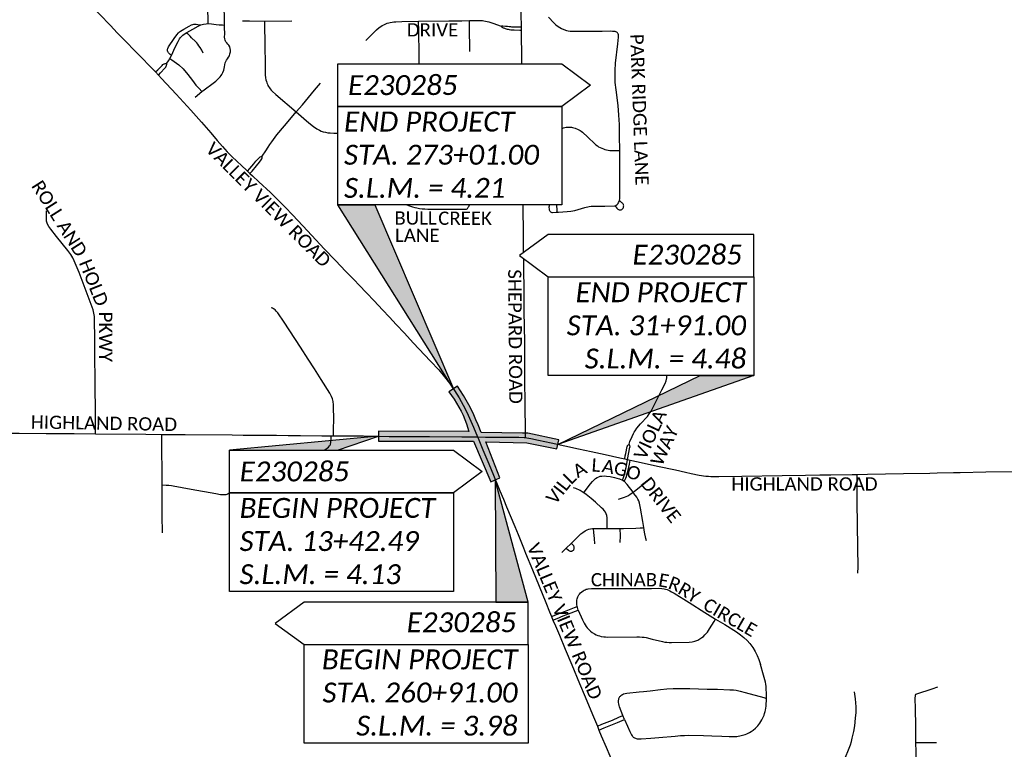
# Model space of a CAD drawing. Header units: feet. Extents: x -18 to 2245837, y -21 to 596159.
# Tile 22 of 34: x 2245801 to 2245816, y 596113 to 596124. Entities that reach past the tile are written whole.
import ezdxf

# ---------------------------------------------------------------- set-up
doc = ezdxf.new("R2010")
doc.units = ezdxf.units.FT
doc.header["$MEASUREMENT"] = 0
doc.set_wipeout_variables(frame=1)
for name, color, linetype in [('Centerlines', 7, 'Continuous'), ('SH_Data', 7, 'Continuous'), ('SH_Text', 7, 'Continuous'), ('TX_P_20', 7, 'Continuous')]:
    doc.layers.add(name, color=color, linetype=linetype)
doc.styles.add('P_Slanted_Normal', font='calibrii.ttf', dxfattribs={"height": 0.14})
doc.styles.add('P_Straight_Normal', font='calibri.ttf', dxfattribs={"height": 0.14})

msp = doc.modelspace()

# ---------------------------------------------------------------- hatches: boundary and pattern name
at = {"layer": 'SH_Data'}
h = msp.add_hatch(color=256, dxfattribs=at)
h.dxf.hatch_style = 1
h.paths.add_polyline_path([(2245806.261, 596121.69), (2245806.816, 596121.69), (2245808.002, 596118.921)])
h = msp.add_hatch(color=256, dxfattribs=at)
h.dxf.hatch_style = 1
edge = h.paths.add_edge_path()
edge.add_line((2245808.065, 596118.962), (2245807.932, 596118.876))
edge.add_arc((2245806.579, 596117.804), 1.726, 20.1034, 38.3723, ccw=False)
edge.add_line((2245808.2, 596118.397), (2245808.235, 596118.279))
edge.add_line((2245808.235, 596118.279), (2245806.873, 596118.285))
edge.add_line((2245806.873, 596118.285), (2245806.874, 596118.133))
edge.add_line((2245806.874, 596118.133), (2245808.303, 596118.132))
edge.add_line((2245808.303, 596118.132), (2245808.565, 596117.524))
edge.add_line((2245808.565, 596117.524), (2245808.7, 596117.584))
edge.add_line((2245808.7, 596117.584), (2245808.49, 596118.122))
edge.add_line((2245808.49, 596118.122), (2245809.107, 596118.108))
edge.add_line((2245809.107, 596118.108), (2245809.561, 596118.017))
edge.add_line((2245809.561, 596118.017), (2245809.588, 596118.153))
edge.add_line((2245809.588, 596118.153), (2245809.121, 596118.254))
edge.add_line((2245809.121, 596118.254), (2245809.042, 596118.255))
edge.add_line((2245809.042, 596118.255), (2245808.419, 596118.267))
edge.add_line((2245808.419, 596118.267), (2245808.372, 596118.381))
edge.add_arc((2245805.573, 596117.27), 3.012, 21.6463, 34.1677)
h = msp.add_hatch(color=256, dxfattribs=at)
h.dxf.hatch_style = 1
h.paths.add_polyline_path([(2245804.629, 596117.997), (2245806.255, 596117.997), (2245806.874, 596118.209)])
h = msp.add_hatch(color=256, dxfattribs=at)
h.dxf.hatch_style = 1
h.paths.add_polyline_path([(2245808.639, 596115.713), (2245809.126, 596115.713), (2245808.632, 596117.554)])

# ---------------------------------------------------------------- linework, layer by layer
at = {"layer": 'Centerlines'}
for p, q in [((2245805.158, 596124.459), (2245805.567, 596124.461)), ((2245809.027, 596124.324), (2245809.027, 596124.374)), ((2245803.515, 596123.692), (2245803.559, 596123.646)), ((2245804.111, 596123.312), (2245804.216, 596123.396)), ((2245804.901, 596122.198), (2245804.938, 596122.164)), ((2245806.162, 596118.215), (2245806.194, 596118.215)), ((2245810.581, 596117.866), (2245810.625, 596117.857)), ((2245810.625, 596117.857), (2245810.665, 596117.848)), ((2245814.005, 596117.634), (2245814.083, 596117.635)), ((2245810.316, 596116.821), (2245810.513, 596116.82)), ((2245809.7, 596116.523), (2245809.774, 596116.595)), ((2245809.635, 596116.459), (2245809.7, 596116.523)), ((2245809.479, 596115.494), (2245809.501, 596115.441)), ((2245810.579, 596113.942), (2245810.555, 596114.003)), ((2245810.17, 596113.843), (2245810.193, 596113.786)), ((2245814.967, 596113.597), (2245815.278, 596113.599))]:
    msp.add_line(p, q, dxfattribs=at)
for points in [[(2245801.697, 596125.58), (2245801.738, 596125.538), (2245801.77, 596125.504), (2245802.008, 596125.261), (2245802.191, 596125.065), (2245802.338, 596124.913), (2245802.575, 596124.662), (2245802.672, 596124.562), (2245802.836, 596124.392), (2245802.94, 596124.284), (2245803.083, 596124.136), (2245803.192, 596124.026), (2245803.3, 596123.915), (2245803.436, 596123.775), (2245803.515, 596123.692)], [(2245804.309, 596124.422), (2245804.31, 596124.464), (2245804.31, 596124.506), (2245804.306, 596124.604), (2245804.297, 596124.74), (2245804.295, 596124.775), (2245804.294, 596124.872), (2245804.293, 596124.997)], [(2245804.556, 596124.399), (2245804.553, 596124.539), (2245804.551, 596124.631), (2245804.553, 596124.66), (2245804.557, 596124.67), (2245804.561, 596124.68), (2245804.568, 596124.689), (2245804.574, 596124.696), (2245804.58, 596124.702), (2245804.592, 596124.711), (2245804.717, 596124.786)], [(2245809.027, 596124.374), (2245809.024, 596124.564), (2245809.021, 596124.643)], [(2245803.757, 596123.942), (2245803.739, 596123.957), (2245803.712, 596123.981), (2245803.705, 596123.99), (2245803.7, 596124), (2245803.698, 596124.008), (2245803.697, 596124.018), (2245803.698, 596124.038), (2245803.701, 596124.048), (2245803.713, 596124.071), (2245803.795, 596124.196), (2245803.836, 596124.251), (2245803.862, 596124.281), (2245803.879, 596124.297), (2245803.894, 596124.308), (2245803.941, 596124.338), (2245804.022, 596124.384), (2245804.06, 596124.401), (2245804.076, 596124.408), (2245804.093, 596124.41), (2245804.11, 596124.411), (2245804.129, 596124.41), (2245804.152, 596124.406), (2245804.196, 596124.4)], [(2245803.99, 596124.288), (2245804.076, 596124.339), (2245804.158, 596124.384), (2245804.18, 596124.393), (2245804.196, 596124.4)], [(2245804.196, 596124.4), (2245804.241, 596124.41), (2245804.281, 596124.419), (2245804.309, 596124.422)], [(2245804.216, 596123.396), (2245804.25, 596123.422), (2245804.386, 596123.524), (2245804.424, 596123.556), (2245804.459, 596123.588), (2245804.488, 596123.619), (2245804.503, 596123.639), (2245804.514, 596123.656), (2245804.528, 596123.682), (2245804.543, 596123.721), (2245804.555, 596123.768), (2245804.56, 596123.802), (2245804.566, 596123.828), (2245804.573, 596123.848), (2245804.585, 596123.87), (2245804.598, 596123.888), (2245804.616, 596123.913), (2245804.628, 596123.935), (2245804.637, 596123.964), (2245804.643, 596123.997), (2245804.644, 596124.02), (2245804.64, 596124.047), (2245804.633, 596124.07), (2245804.621, 596124.094), (2245804.605, 596124.112), (2245804.589, 596124.131), (2245804.577, 596124.147), (2245804.57, 596124.158), (2245804.564, 596124.172), (2245804.559, 596124.193), (2245804.557, 596124.214), (2245804.559, 596124.267), (2245804.557, 596124.364), (2245804.556, 596124.399)], [(2245804.309, 596124.422), (2245804.358, 596124.417), (2245804.428, 596124.408), (2245804.474, 596124.404), (2245804.523, 596124.401), (2245804.556, 596124.399)], [(2245804.827, 596124.46), (2245804.931, 596124.46), (2245805.158, 596124.459)], [(2245805.158, 596124.459), (2245805.161, 596124.063), (2245805.165, 596123.841), (2245805.168, 596123.65), (2245805.173, 596123.605), (2245805.178, 596123.576), (2245805.185, 596123.551), (2245805.192, 596123.528), (2245805.201, 596123.508), (2245805.209, 596123.489), (2245805.219, 596123.473), (2245805.23, 596123.455), (2245805.242, 596123.437), (2245805.257, 596123.418), (2245805.274, 596123.401), (2245805.327, 596123.353), (2245805.635, 596123.09)], [(2245806.682, 596124.164), (2245806.739, 596124.223), (2245806.789, 596124.273), (2245806.843, 596124.327), (2245806.886, 596124.363), (2245806.907, 596124.377), (2245806.93, 596124.391), (2245806.955, 596124.404), (2245806.982, 596124.416), (2245807.005, 596124.425), (2245807.027, 596124.432), (2245807.05, 596124.438), (2245807.077, 596124.443), (2245807.103, 596124.447), (2245807.135, 596124.448), (2245807.223, 596124.452), (2245807.478, 596124.455)], [(2245807.478, 596124.455), (2245807.933, 596124.46), (2245808.128, 596124.463), (2245808.242, 596124.465)], [(2245807.501, 596122.759), (2245807.501, 596122.795), (2245807.498, 596122.944), (2245807.496, 596123.114), (2245807.494, 596123.243), (2245807.492, 596123.367), (2245807.489, 596123.656), (2245807.486, 596123.8), (2245807.484, 596123.929), (2245807.479, 596124.331), (2245807.478, 596124.43), (2245807.478, 596124.455)], [(2245808.242, 596124.465), (2245808.365, 596124.467), (2245808.438, 596124.465), (2245808.459, 596124.463), (2245808.484, 596124.459), (2245808.51, 596124.454), (2245808.535, 596124.447), (2245808.594, 596124.426), (2245808.721, 596124.383)], [(2245808.25, 596124.001), (2245808.248, 596124.085), (2245808.245, 596124.29), (2245808.243, 596124.443), (2245808.242, 596124.465)], [(2245809.435, 596124.517), (2245809.512, 596124.434), (2245809.545, 596124.403), (2245809.581, 596124.376), (2245809.629, 596124.347), (2245809.666, 596124.331), (2245809.702, 596124.319), (2245809.731, 596124.312), (2245809.759, 596124.309), (2245809.814, 596124.305), (2245810.24, 596124.308), (2245810.374, 596124.31), (2245810.397, 596124.309), (2245810.416, 596124.309), (2245810.433, 596124.306), (2245810.444, 596124.303), (2245810.455, 596124.297)], [(2245803.757, 596123.942), (2245803.813, 596124.065), (2245803.857, 596124.152), (2245803.877, 596124.19), (2245803.888, 596124.206), (2245803.9, 596124.219), (2245803.915, 596124.235), (2245803.927, 596124.245), (2245803.961, 596124.27), (2245803.99, 596124.288)], [(2245804.236, 596123.973), (2245804.212, 596124.019), (2245804.186, 596124.063), (2245804.169, 596124.088), (2245804.152, 596124.109), (2245804.136, 596124.129), (2245804.117, 596124.15), (2245804.06, 596124.205), (2245804.036, 596124.23), (2245804.003, 596124.269), (2245803.99, 596124.288)], [(2245808.721, 596124.383), (2245808.733, 596124.385), (2245808.746, 596124.386), (2245808.785, 596124.384), (2245808.816, 596124.38), (2245808.843, 596124.377), (2245808.861, 596124.375), (2245808.876, 596124.374), (2245808.891, 596124.373), (2245809.027, 596124.374)], [(2245808.721, 596124.383), (2245808.727, 596124.374), (2245808.732, 596124.37), (2245808.742, 596124.364), (2245808.751, 596124.359), (2245808.759, 596124.355), (2245808.782, 596124.346), (2245808.809, 596124.338), (2245808.824, 596124.335), (2245808.841, 596124.332), (2245808.864, 596124.328), (2245808.89, 596124.326), (2245808.918, 596124.325), (2245809.003, 596124.324), (2245809.027, 596124.324)], [(2245809.051, 596122.719), (2245809.047, 596123.001), (2245809.041, 596123.313), (2245809.037, 596123.514), (2245809.035, 596123.632), (2245809.032, 596123.869), (2245809.03, 596124.024), (2245809.029, 596124.163), (2245809.028, 596124.271), (2245809.027, 596124.324)], [(2245810.506, 596122.509), (2245810.505, 596122.73), (2245810.501, 596122.9), (2245810.494, 596123.044), (2245810.48, 596123.188), (2245810.45, 596123.423), (2245810.439, 596123.536), (2245810.435, 596123.617), (2245810.436, 596123.715), (2245810.444, 596123.827), (2245810.477, 596124.114), (2245810.486, 596124.216), (2245810.485, 596124.252), (2245810.481, 596124.266), (2245810.477, 596124.274), (2245810.473, 596124.28), (2245810.466, 596124.288), (2245810.455, 596124.297)], [(2245803.515, 596123.692), (2245803.551, 596123.727), (2245803.615, 596123.79), (2245803.628, 596123.804), (2245803.638, 596123.811), (2245803.645, 596123.815), (2245803.652, 596123.817), (2245803.659, 596123.819), (2245803.671, 596123.821), (2245803.686, 596123.823)], [(2245803.559, 596123.646), (2245803.591, 596123.681), (2245803.658, 596123.752), (2245803.669, 596123.766), (2245803.677, 596123.781), (2245803.68, 596123.789), (2245803.682, 596123.796), (2245803.685, 596123.805), (2245803.686, 596123.823)], [(2245803.686, 596123.823), (2245803.712, 596123.859), (2245803.734, 596123.896)], [(2245803.734, 596123.896), (2245803.752, 596123.929), (2245803.757, 596123.942)], [(2245803.734, 596123.896), (2245803.764, 596123.874), (2245803.869, 596123.798), (2245803.93, 596123.74), (2245804.003, 596123.654), (2245804.071, 596123.566), (2245804.124, 596123.494), (2245804.171, 596123.444), (2245804.216, 596123.396)], [(2245803.559, 596123.646), (2245803.606, 596123.596), (2245803.828, 596123.359), (2245804.047, 596123.119), (2245804.209, 596122.939), (2245804.349, 596122.774), (2245804.446, 596122.661), (2245804.524, 596122.571), (2245804.597, 596122.491), (2245804.655, 596122.432), (2245804.755, 596122.335), (2245804.799, 596122.293), (2245804.901, 596122.198)], [(2245805.635, 596123.09), (2245805.727, 596123.198), (2245805.909, 596123.417), (2245806, 596123.526)], [(2245806.785, 596122.764), (2245806.783, 596122.971), (2245806.782, 596123.123), (2245806.78, 596123.176), (2245806.778, 596123.209), (2245806.775, 596123.234), (2245806.77, 596123.254), (2245806.766, 596123.264), (2245806.762, 596123.272), (2245806.758, 596123.279), (2245806.753, 596123.286), (2245806.747, 596123.293), (2245806.741, 596123.298), (2245806.73, 596123.307), (2245806.717, 596123.317)], [(2245805.122, 596122.426), (2245805.175, 596122.503), (2245805.213, 596122.561), (2245805.237, 596122.599), (2245805.268, 596122.641), (2245805.345, 596122.745), (2245805.457, 596122.88), (2245805.616, 596123.067), (2245805.635, 596123.09)], [(2245805.635, 596123.09), (2245805.825, 596122.929), (2245805.893, 596122.874), (2245805.947, 596122.836), (2245805.966, 596122.825), (2245805.986, 596122.814), (2245806.012, 596122.803), (2245806.04, 596122.792), (2245806.076, 596122.784), (2245806.112, 596122.777), (2245806.144, 596122.774), (2245806.2, 596122.772), (2245806.323, 596122.771), (2245806.73, 596122.765), (2245806.785, 596122.764)], [(2245806.785, 596122.764), (2245806.993, 596122.763), (2245807.245, 596122.761), (2245807.455, 596122.76), (2245807.501, 596122.759)], [(2245807.263, 596121.708), (2245807.281, 596121.736), (2245807.341, 596121.83), (2245807.434, 596121.97), (2245807.456, 596122.012), (2245807.476, 596122.056), (2245807.486, 596122.085), (2245807.494, 596122.12), (2245807.503, 596122.167), (2245807.507, 596122.221), (2245807.505, 596122.609), (2245807.501, 596122.759)], [(2245809.051, 596122.719), (2245809.267, 596122.721), (2245809.294, 596122.722), (2245809.319, 596122.725), (2245809.344, 596122.729), (2245809.375, 596122.736), (2245809.43, 596122.751), (2245809.493, 596122.776), (2245809.59, 596122.824), (2245809.637, 596122.843), (2245809.66, 596122.851), (2245809.68, 596122.855), (2245809.701, 596122.859), (2245809.72, 596122.861), (2245809.738, 596122.863), (2245809.76, 596122.862), (2245809.778, 596122.86), (2245809.795, 596122.857), (2245809.815, 596122.853), (2245809.833, 596122.847), (2245809.879, 596122.828), (2245809.908, 596122.813), (2245809.927, 596122.8), (2245809.944, 596122.787), (2245810.024, 596122.71), (2245810.129, 596122.611), (2245810.148, 596122.595), (2245810.169, 596122.579), (2245810.188, 596122.567), (2245810.212, 596122.555), (2245810.235, 596122.545), (2245810.261, 596122.535), (2245810.283, 596122.527), (2245810.309, 596122.519), (2245810.331, 596122.515), (2245810.356, 596122.512), (2245810.395, 596122.509), (2245810.428, 596122.509), (2245810.506, 596122.509)], [(2245809.086, 596118.189), (2245809.08, 596118.776), (2245809.079, 596118.978), (2245809.076, 596119.212), (2245809.075, 596119.624), (2245809.069, 596120.093), (2245809.069, 596120.227), (2245809.065, 596120.392), (2245809.061, 596120.747), (2245809.058, 596121.051), (2245809.051, 596121.866), (2245809.047, 596122.18), (2245809.05, 596122.583), (2245809.051, 596122.719)], [(2245810.503, 596121.756), (2245810.507, 596121.787), (2245810.509, 596121.849), (2245810.51, 596122.03), (2245810.506, 596122.422), (2245810.506, 596122.509)], [(2245804.901, 596122.198), (2245804.937, 596122.238), (2245804.995, 596122.307), (2245805.029, 596122.348), (2245805.06, 596122.384), (2245805.076, 596122.401), (2245805.085, 596122.41), (2245805.094, 596122.416), (2245805.106, 596122.42), (2245805.122, 596122.426)], [(2245804.938, 596122.164), (2245804.969, 596122.2), (2245805.036, 596122.281), (2245805.081, 596122.337), (2245805.107, 596122.368), (2245805.116, 596122.383), (2245805.119, 596122.389), (2245805.121, 596122.396), (2245805.123, 596122.408), (2245805.122, 596122.426)], [(2245804.938, 596122.164), (2245804.977, 596122.128), (2245805.072, 596122.04), (2245805.245, 596121.878), (2245805.472, 596121.654), (2245805.578, 596121.543), (2245805.734, 596121.378), (2245805.871, 596121.231), (2245806.058, 596121.032), (2245806.228, 596120.852), (2245806.384, 596120.687), (2245806.506, 596120.562), (2245806.582, 596120.484), (2245806.692, 596120.368), (2245806.808, 596120.245), (2245806.936, 596120.11), (2245807.038, 596120.002), (2245807.14, 596119.892), (2245807.263, 596119.76), (2245807.396, 596119.617), (2245807.657, 596119.339), (2245807.78, 596119.207), (2245807.866, 596119.105), (2245807.941, 596119.008), (2245808.017, 596118.898), (2245808.086, 596118.789), (2245808.15, 596118.678), (2245808.202, 596118.572), (2245808.302, 596118.346), (2245808.365, 596118.199)], [(2245806.808, 596122.103), (2245806.87, 596122.034), (2245806.952, 596121.941), (2245807.014, 596121.878), (2245807.073, 596121.827), (2245807.131, 596121.783), (2245807.201, 596121.739), (2245807.252, 596121.712), (2245807.263, 596121.708)], [(2245808.208, 596121.634), (2245808.214, 596121.639), (2245808.22, 596121.646), (2245808.226, 596121.656), (2245808.232, 596121.667), (2245808.237, 596121.679), (2245808.242, 596121.694), (2245808.254, 596121.73), (2245808.262, 596121.76), (2245808.267, 596121.783), (2245808.275, 596121.825), (2245808.281, 596121.871), (2245808.288, 596121.981), (2245808.289, 596122.03), (2245808.286, 596122.073), (2245808.282, 596122.092), (2245808.277, 596122.108), (2245808.268, 596122.125), (2245808.258, 596122.142)], [(2245809.564, 596121.583), (2245809.562, 596121.623), (2245809.558, 596121.679), (2245809.556, 596121.695), (2245809.553, 596121.703), (2245809.548, 596121.713), (2245809.543, 596121.72), (2245809.537, 596121.726), (2245809.53, 596121.731), (2245809.523, 596121.734), (2245809.517, 596121.736), (2245809.509, 596121.737), (2245809.486, 596121.736), (2245809.477, 596121.733), (2245809.469, 596121.729), (2245809.463, 596121.723), (2245809.457, 596121.716), (2245809.452, 596121.709), (2245809.448, 596121.7), (2245809.446, 596121.693), (2245809.442, 596121.672), (2245809.44, 596121.655), (2245809.442, 596121.626), (2245809.445, 596121.616), (2245809.448, 596121.608), (2245809.452, 596121.6), (2245809.459, 596121.593), (2245809.465, 596121.588), (2245809.473, 596121.583), (2245809.482, 596121.579), (2245809.493, 596121.577), (2245809.55, 596121.58), (2245809.582, 596121.583), (2245809.651, 596121.586), (2245809.715, 596121.59), (2245809.772, 596121.596), (2245809.828, 596121.607), (2245809.982, 596121.65), (2245810.047, 596121.665), (2245810.075, 596121.67), (2245810.102, 596121.672), (2245810.164, 596121.674), (2245810.282, 596121.674), (2245810.431, 596121.676)], [(2245810.467, 596121.697), (2245810.481, 596121.712), (2245810.49, 596121.727), (2245810.498, 596121.74), (2245810.5, 596121.745), (2245810.503, 596121.756)], [(2245810.545, 596121.629), (2245810.553, 596121.637), (2245810.558, 596121.644), (2245810.561, 596121.65), (2245810.563, 596121.655), (2245810.564, 596121.661), (2245810.565, 596121.666), (2245810.566, 596121.675), (2245810.565, 596121.687), (2245810.562, 596121.695), (2245810.559, 596121.7), (2245810.556, 596121.704), (2245810.552, 596121.71), (2245810.546, 596121.717), (2245810.538, 596121.724), (2245810.529, 596121.732), (2245810.52, 596121.741), (2245810.503, 596121.756)], [(2245802.612, 596118.246), (2245802.611, 596118.571), (2245802.607, 596118.976), (2245802.603, 596119.487), (2245802.601, 596119.693), (2245802.597, 596119.941), (2245802.596, 596120.01), (2245802.594, 596120.037), (2245802.589, 596120.062), (2245802.584, 596120.088), (2245802.577, 596120.112), (2245802.548, 596120.194), (2245802.364, 596120.675), (2245802.293, 596120.851), (2245802.273, 596120.892), (2245802.241, 596120.944), (2245802.195, 596121.006), (2245802.023, 596121.218), (2245801.942, 596121.325), (2245801.911, 596121.366), (2245801.89, 596121.403), (2245801.883, 596121.418), (2245801.878, 596121.433), (2245801.875, 596121.444), (2245801.874, 596121.454), (2245801.873, 596121.486), (2245801.877, 596121.601)], [(2245807.263, 596121.708), (2245807.324, 596121.682), (2245807.384, 596121.662), (2245807.42, 596121.653), (2245807.453, 596121.645), (2245807.489, 596121.639), (2245807.532, 596121.633), (2245807.569, 596121.63), (2245807.615, 596121.628), (2245807.852, 596121.627), (2245808.002, 596121.626), (2245808.108, 596121.625), (2245808.167, 596121.625), (2245808.184, 596121.625), (2245808.192, 596121.626), (2245808.201, 596121.629), (2245808.208, 596121.634)], [(2245810.431, 596121.676), (2245810.446, 596121.681), (2245810.454, 596121.686), (2245810.467, 596121.697)], [(2245810.431, 596121.676), (2245810.445, 596121.661), (2245810.462, 596121.642), (2245810.471, 596121.632), (2245810.479, 596121.625), (2245810.486, 596121.62), (2245810.497, 596121.616), (2245810.504, 596121.615), (2245810.522, 596121.616), (2245810.53, 596121.619), (2245810.536, 596121.622), (2245810.545, 596121.629)], [(2245806.194, 596118.215), (2245806.196, 596118.281), (2245806.199, 596118.499), (2245806.198, 596118.615), (2245806.196, 596118.682), (2245806.19, 596118.734), (2245806.187, 596118.753), (2245806.182, 596118.773), (2245806.167, 596118.807), (2245806.139, 596118.858), (2245806.011, 596119.064), (2245805.908, 596119.224), (2245805.816, 596119.367), (2245805.698, 596119.549), (2245805.453, 596119.927), (2245805.356, 596120.064), (2245805.335, 596120.093), (2245805.316, 596120.114), (2245805.305, 596120.122), (2245805.293, 596120.129), (2245805.278, 596120.135), (2245805.257, 596120.141)], [(2245800.529, 596118.262), (2245800.713, 596118.259), (2245801.295, 596118.257), (2245801.465, 596118.256), (2245801.872, 596118.252), (2245802.29, 596118.249), (2245802.612, 596118.246)], [(2245802.612, 596118.246), (2245803.368, 596118.24), (2245803.612, 596118.237)], [(2245803.615, 596117.477), (2245803.612, 596118.208), (2245803.612, 596118.237)], [(2245803.612, 596118.237), (2245803.737, 596118.235), (2245803.962, 596118.234), (2245804.669, 596118.228), (2245804.836, 596118.227), (2245805.006, 596118.226), (2245805.171, 596118.225), (2245805.336, 596118.223), (2245805.511, 596118.221), (2245805.697, 596118.218), (2245806.022, 596118.217), (2245806.162, 596118.215)], [(2245805.795, 596117.954), (2245805.828, 596117.964), (2245805.868, 596117.971), (2245805.955, 596117.976), (2245805.999, 596117.98), (2245806.026, 596117.987), (2245806.057, 596118), (2245806.088, 596118.017), (2245806.103, 596118.028), (2245806.12, 596118.043), (2245806.137, 596118.063), (2245806.144, 596118.073), (2245806.149, 596118.083), (2245806.153, 596118.097), (2245806.154, 596118.108), (2245806.157, 596118.135), (2245806.16, 596118.172), (2245806.162, 596118.215)], [(2245806.194, 596118.215), (2245806.646, 596118.213), (2245806.862, 596118.209), (2245807.032, 596118.207), (2245807.383, 596118.204), (2245807.641, 596118.206), (2245808.13, 596118.202), (2245808.365, 596118.199)], [(2245808.365, 596118.199), (2245808.373, 596118.18), (2245808.446, 596118.004), (2245808.533, 596117.792), (2245808.604, 596117.621), (2245808.67, 596117.464), (2245808.701, 596117.387), (2245808.754, 596117.259), (2245808.801, 596117.144), (2245808.925, 596116.851), (2245808.977, 596116.728), (2245809.017, 596116.627), (2245809.058, 596116.527), (2245809.088, 596116.45), (2245809.191, 596116.198), (2245809.393, 596115.707), (2245809.451, 596115.564), (2245809.479, 596115.494)], [(2245808.365, 596118.199), (2245808.486, 596118.197), (2245808.852, 596118.195), (2245808.986, 596118.193), (2245809.068, 596118.191), (2245809.086, 596118.189)], [(2245809.086, 596118.189), (2245809.108, 596118.187), (2245809.166, 596118.176), (2245809.282, 596118.15), (2245809.474, 596118.108), (2245809.887, 596118.018), (2245810.074, 596117.979), (2245810.286, 596117.933), (2245810.506, 596117.882), (2245810.581, 596117.866)], [(2245810.581, 596117.866), (2245810.59, 596117.912), (2245810.597, 596117.951), (2245810.618, 596118.052), (2245810.621, 596118.061), (2245810.624, 596118.068), (2245810.63, 596118.075), (2245810.637, 596118.081), (2245810.648, 596118.09)], [(2245810.625, 596117.857), (2245810.66, 596118.042), (2245810.661, 596118.047), (2245810.66, 596118.066), (2245810.658, 596118.071), (2245810.654, 596118.08), (2245810.648, 596118.09)], [(2245810.547, 596117.549), (2245810.565, 596117.589), (2245810.575, 596117.62), (2245810.585, 596117.661), (2245810.603, 596117.737), (2245810.614, 596117.794), (2245810.625, 596117.857)], [(2245810.571, 596117.533), (2245810.582, 596117.549), (2245810.597, 596117.579), (2245810.607, 596117.604), (2245810.614, 596117.626), (2245810.634, 596117.7), (2245810.652, 596117.787), (2245810.665, 596117.848)], [(2245810.665, 596117.848), (2245810.783, 596117.823), (2245811.075, 596117.76), (2245811.346, 596117.702), (2245811.497, 596117.668), (2245811.582, 596117.65), (2245811.703, 596117.625), (2245811.803, 596117.61), (2245811.842, 596117.605), (2245811.878, 596117.604), (2245811.997, 596117.603), (2245812.346, 596117.608), (2245812.95, 596117.617), (2245813.301, 596117.625), (2245813.521, 596117.627), (2245813.683, 596117.629), (2245814.005, 596117.634)], [(2245809.964, 596117.358), (2245809.984, 596117.385), (2245810.065, 596117.492), (2245810.094, 596117.528), (2245810.119, 596117.553), (2245810.142, 596117.572), (2245810.167, 596117.588), (2245810.19, 596117.598), (2245810.212, 596117.605), (2245810.236, 596117.61), (2245810.27, 596117.613), (2245810.306, 596117.61), (2245810.361, 596117.601), (2245810.427, 596117.586), (2245810.463, 596117.577), (2245810.505, 596117.565), (2245810.547, 596117.549)], [(2245814.09, 596116.148), (2245814.096, 596116.241), (2245814.092, 596116.53), (2245814.085, 596116.885), (2245814.082, 596117.213), (2245814.083, 596117.59), (2245814.083, 596117.635)], [(2245814.083, 596117.635), (2245814.238, 596117.637), (2245814.777, 596117.647)], [(2245814.777, 596117.647), (2245815.175, 596117.655), (2245815.287, 596117.657), (2245815.53, 596117.662), (2245815.631, 596117.664)], [(2245815.631, 596117.664), (2245816.02, 596117.672), (2245816.46, 596117.68), (2245816.511, 596117.681)], [(2245803.62, 596116.753), (2245803.618, 596117.013), (2245803.616, 596117.217), (2245803.615, 596117.477)], [(2245803.615, 596117.477), (2245803.675, 596117.474), (2245803.718, 596117.471), (2245803.756, 596117.467), (2245803.783, 596117.463), (2245804.051, 596117.413), (2245804.426, 596117.346), (2245804.497, 596117.334), (2245804.537, 596117.33), (2245804.567, 596117.331), (2245804.581, 596117.333), (2245804.593, 596117.337), (2245804.605, 596117.343), (2245804.612, 596117.348), (2245804.623, 596117.358), (2245804.633, 596117.369), (2245804.64, 596117.38)], [(2245809.964, 596117.358), (2245809.942, 596117.372), (2245809.911, 596117.39), (2245809.843, 596117.421), (2245809.812, 596117.43)], [(2245810.547, 596117.549), (2245810.557, 596117.543), (2245810.571, 596117.533)], [(2245810.707, 596117.365), (2245810.616, 596117.481), (2245810.571, 596117.533)], [(2245810.707, 596117.365), (2245810.721, 596117.376), (2245810.777, 596117.421), (2245810.867, 596117.49)], [(2245810.316, 596116.821), (2245810.317, 596116.935), (2245810.315, 596116.982), (2245810.31, 596117.014), (2245810.302, 596117.039), (2245810.291, 596117.064), (2245810.276, 596117.086), (2245810.256, 596117.11), (2245810.233, 596117.132), (2245810.141, 596117.214), (2245810.074, 596117.272), (2245810, 596117.334), (2245809.964, 596117.358)], [(2245810.485, 596117.259), (2245810.579, 596117.292), (2245810.629, 596117.313), (2245810.659, 596117.331), (2245810.707, 596117.365)], [(2245810.869, 596116.834), (2245810.854, 596116.923), (2245810.821, 596117.126), (2245810.804, 596117.201), (2245810.793, 596117.234), (2245810.781, 596117.262), (2245810.763, 596117.292), (2245810.72, 596117.349), (2245810.707, 596117.365)], [(2245810.513, 596116.82), (2245810.561, 596116.819), (2245810.746, 596116.823), (2245810.815, 596116.828), (2245810.851, 596116.832), (2245810.869, 596116.834)], [(2245810.907, 596116.632), (2245810.899, 596116.67), (2245810.88, 596116.766), (2245810.869, 596116.834)], [(2245809.774, 596116.595), (2245809.832, 596116.65), (2245809.919, 596116.737), (2245809.948, 596116.761), (2245809.987, 596116.787), (2245810.015, 596116.801), (2245810.04, 596116.811), (2245810.066, 596116.817), (2245810.098, 596116.82), (2245810.111, 596116.82)], [(2245810.111, 596116.82), (2245810.268, 596116.821), (2245810.316, 596116.821)], [(2245810.133, 596116.589), (2245810.124, 596116.668), (2245810.115, 596116.761), (2245810.111, 596116.82)], [(2245810.512, 596116.609), (2245810.516, 596116.708), (2245810.513, 596116.82)], [(2245809.7, 596116.523), (2245809.734, 596116.492), (2245809.742, 596116.486), (2245809.748, 596116.483), (2245809.754, 596116.48), (2245809.767, 596116.478), (2245809.783, 596116.479), (2245809.79, 596116.481), (2245809.796, 596116.483), (2245809.802, 596116.487), (2245809.808, 596116.493), (2245809.814, 596116.501), (2245809.817, 596116.506), (2245809.819, 596116.513), (2245809.82, 596116.521), (2245809.818, 596116.544), (2245809.815, 596116.552), (2245809.813, 596116.557), (2245809.809, 596116.562), (2245809.806, 596116.567), (2245809.799, 596116.574), (2245809.784, 596116.587), (2245809.774, 596116.595)], [(2245809.864, 596115.647), (2245809.86, 596115.678), (2245809.858, 596115.701), (2245809.859, 596115.726), (2245809.861, 596115.743), (2245809.865, 596115.762), (2245809.869, 596115.776), (2245809.875, 596115.791), (2245809.881, 596115.803), (2245809.89, 596115.819), (2245809.9, 596115.833), (2245809.916, 596115.85), (2245809.936, 596115.868), (2245809.954, 596115.881), (2245809.969, 596115.889), (2245809.985, 596115.898), (2245810.003, 596115.904), (2245810.016, 596115.908), (2245810.033, 596115.911), (2245810.081, 596115.914), (2245810.335, 596115.916), (2245810.984, 596115.918), (2245811.085, 596115.92), (2245811.142, 596115.918), (2245811.174, 596115.913), (2245811.197, 596115.908), (2245811.219, 596115.9), (2245811.24, 596115.891), (2245811.262, 596115.881), (2245811.287, 596115.868), (2245811.325, 596115.847), (2245811.55, 596115.705), (2245811.788, 596115.557), (2245811.948, 596115.455)], [(2245809.479, 596115.494), (2245809.568, 596115.529), (2245809.672, 596115.569), (2245809.826, 596115.632), (2245809.864, 596115.647)], [(2245809.878, 596115.592), (2245809.868, 596115.628), (2245809.864, 596115.647)], [(2245809.501, 596115.441), (2245809.588, 596115.476), (2245809.631, 596115.493), (2245809.736, 596115.536), (2245809.878, 596115.592)], [(2245809.878, 596115.592), (2245809.944, 596115.447), (2245809.969, 596115.397), (2245809.985, 596115.367), (2245809.999, 596115.344), (2245810.017, 596115.322), (2245810.039, 596115.299), (2245810.065, 596115.276), (2245810.093, 596115.255), (2245810.128, 596115.234), (2245810.153, 596115.221), (2245810.175, 596115.211), (2245810.199, 596115.203), (2245810.227, 596115.196), (2245810.267, 596115.19), (2245810.291, 596115.187), (2245810.317, 596115.186), (2245810.766, 596115.188), (2245810.802, 596115.187), (2245810.845, 596115.185), (2245810.876, 596115.182), (2245810.906, 596115.177), (2245810.996, 596115.156), (2245811.151, 596115.117), (2245811.185, 596115.11), (2245811.215, 596115.106), (2245811.251, 596115.103), (2245811.285, 596115.102), (2245811.55, 596115.106), (2245811.595, 596115.112), (2245811.639, 596115.123), (2245811.681, 596115.14), (2245811.713, 596115.157), (2245811.742, 596115.177), (2245811.766, 596115.196), (2245811.789, 596115.217), (2245811.808, 596115.237), (2245811.826, 596115.26), (2245811.858, 596115.309), (2245811.927, 596115.421), (2245811.948, 596115.455)], [(2245809.501, 596115.441), (2245809.537, 596115.354), (2245809.597, 596115.212), (2245809.686, 596115.004), (2245809.785, 596114.766), (2245809.902, 596114.485), (2245809.985, 596114.285), (2245810.096, 596114.019), (2245810.17, 596113.843)], [(2245811.948, 596115.455), (2245812.087, 596115.373), (2245812.262, 596115.265), (2245812.326, 596115.219), (2245812.377, 596115.179), (2245812.424, 596115.135), (2245812.467, 596115.088), (2245812.512, 596115.028), (2245812.547, 596114.968), (2245812.577, 596114.906), (2245812.6, 596114.848), (2245812.625, 596114.773)], [(2245812.714, 596114.262), (2245812.716, 596114.3), (2245812.71, 596114.441), (2245812.706, 596114.475), (2245812.699, 596114.505), (2245812.67, 596114.614), (2245812.625, 596114.773)], [(2245810.555, 596114.003), (2245810.504, 596114.135), (2245810.497, 596114.157), (2245810.491, 596114.179), (2245810.487, 596114.202), (2245810.489, 596114.233), (2245810.491, 596114.245), (2245810.495, 596114.26), (2245810.5, 596114.271), (2245810.504, 596114.28), (2245810.51, 596114.29), (2245810.516, 596114.298), (2245810.524, 596114.305), (2245810.536, 596114.316), (2245810.548, 596114.323), (2245810.564, 596114.331), (2245810.587, 596114.337), (2245810.613, 596114.341), (2245810.798, 596114.359), (2245810.866, 596114.366), (2245810.962, 596114.377), (2245811.12, 596114.395), (2245811.214, 596114.404), (2245811.311, 596114.411), (2245811.383, 596114.413), (2245811.563, 596114.411), (2245811.822, 596114.403), (2245811.979, 596114.399), (2245812.165, 596114.393), (2245812.219, 596114.389), (2245812.26, 596114.384), (2245812.32, 596114.371), (2245812.395, 596114.351), (2245812.676, 596114.273), (2245812.714, 596114.262)], [(2245813.815, 596113.215), (2245813.822, 596113.226), (2245813.872, 596113.309), (2245813.906, 596113.378), (2245813.953, 596113.486), (2245813.981, 596113.565), (2245813.995, 596113.611), (2245814.008, 596113.661), (2245814.033, 596113.762), (2245814.047, 596113.847), (2245814.058, 596113.964), (2245814.064, 596114.052), (2245814.065, 596114.096), (2245814.064, 596114.135), (2245814.056, 596114.253), (2245814.043, 596114.362)], [(2245814.967, 596113.597), (2245814.963, 596113.845), (2245814.958, 596114.108), (2245814.957, 596114.262), (2245814.958, 596114.305), (2245814.96, 596114.314), (2245814.962, 596114.318), (2245814.964, 596114.323), (2245814.967, 596114.327), (2245814.98, 596114.333)], [(2245814.98, 596114.333), (2245815.209, 596114.407), (2245815.296, 596114.438)], [(2245812.55, 596113.813), (2245812.572, 596113.834), (2245812.586, 596113.849), (2245812.603, 596113.871), (2245812.616, 596113.889), (2245812.648, 596113.941), (2245812.661, 596113.967), (2245812.671, 596113.987), (2245812.68, 596114.011), (2245812.688, 596114.034), (2245812.696, 596114.063), (2245812.701, 596114.083), (2245812.705, 596114.115), (2245812.709, 596114.144), (2245812.714, 596114.262)], [(2245810.17, 596113.843), (2245810.239, 596113.872), (2245810.397, 596113.936), (2245810.494, 596113.977), (2245810.555, 596114.003)], [(2245810.193, 596113.786), (2245810.27, 596113.819), (2245810.47, 596113.901), (2245810.579, 596113.942)], [(2245810.579, 596113.942), (2245810.623, 596113.843), (2245810.657, 596113.766), (2245810.677, 596113.725), (2245810.684, 596113.711), (2245810.693, 596113.7), (2245810.701, 596113.69), (2245810.71, 596113.68), (2245810.72, 596113.673), (2245810.73, 596113.666), (2245810.743, 596113.661), (2245810.754, 596113.658), (2245810.767, 596113.654), (2245810.781, 596113.653), (2245810.804, 596113.652), (2245810.828, 596113.652), (2245810.972, 596113.665), (2245811.093, 596113.675), (2245811.341, 596113.694), (2245811.422, 596113.701), (2245811.48, 596113.704), (2245811.539, 596113.706), (2245811.765, 596113.703), (2245811.895, 596113.7), (2245812.044, 596113.693), (2245812.154, 596113.69), (2245812.224, 596113.688), (2245812.271, 596113.689), (2245812.29, 596113.691), (2245812.316, 596113.697), (2245812.353, 596113.707), (2245812.395, 596113.72), (2245812.418, 596113.73), (2245812.439, 596113.74), (2245812.461, 596113.751), (2245812.483, 596113.765), (2245812.514, 596113.785), (2245812.55, 596113.813)], [(2245810.193, 596113.786), (2245810.229, 596113.7), (2245810.302, 596113.529), (2245810.411, 596113.268), (2245810.501, 596113.054), (2245810.634, 596112.736), (2245810.705, 596112.564), (2245810.786, 596112.369), (2245810.833, 596112.255), (2245810.855, 596112.203), (2245810.928, 596112.027), (2245810.959, 596111.951), (2245810.987, 596111.895), (2245810.997, 596111.872), (2245811.023, 596111.821), (2245811.058, 596111.763), (2245811.129, 596111.656), (2245811.194, 596111.568)], [(2245814.933, 596112.786), (2245814.934, 596112.813), (2245814.95, 596112.931), (2245814.968, 596113.063), (2245814.972, 596113.109), (2245814.973, 596113.145), (2245814.974, 596113.192), (2245814.975, 596113.232), (2245814.969, 596113.459), (2245814.967, 596113.597)]]:
    msp.add_lwpolyline(points, dxfattribs=at)
at = {"layer": 'SH_Data'}
for points in [[(2245806.261, 596121.69), (2245806.816, 596121.69), (2245808.002, 596118.921)], [(2245804.629, 596117.997), (2245806.255, 596117.997), (2245806.874, 596118.209)], [(2245808.639, 596115.713), (2245809.126, 596115.713), (2245808.632, 596117.554)]]:
    msp.add_lwpolyline(points, close=True, dxfattribs=at)
at = {"layer": 'SH_Data', "flags": 128}
msp.add_lwpolyline([(2245808.065, 596118.962), (2245807.932, 596118.876, -0.079882), (2245808.2, 596118.397), (2245808.235, 596118.279), (2245806.873, 596118.285), (2245806.874, 596118.133), (2245808.303, 596118.132), (2245808.565, 596117.524), (2245808.7, 596117.584), (2245808.49, 596118.122), (2245809.107, 596118.108), (2245809.561, 596118.017), (2245809.588, 596118.153), (2245809.121, 596118.254), (2245809.042, 596118.255), (2245809.042, 596118.255), (2245808.419, 596118.267), (2245808.372, 596118.381, 0.05469)], format="xyb", close=True, dxfattribs=at)

# ---------------------------------------------------------------- texts
at = {"layer": 'SH_Text', "color": 1, "style": 'P_Straight_Normal', "width": 1.01}
for s, p in [('DRIVE', (2245807.3, 596124.227, 3447043.435)), ('BULL', (2245807.113, 596121.394, 3447043.435)), ('CREEK', (2245807.773, 596121.391, 3447043.435)), ('LANE', (2245807.123, 596121.133, 3447043.435)), ('HIGHLAND ROAD', (2245812.186, 596117.391, 3447043.435)), ('CHINAB', (2245810.071, 596115.949, 3447043.435))]:
    msp.add_text(s, height=0.1995, dxfattribs=at).set_placement(p)
for s, height, rotation, p in [('PARK RIDGE LANE', 0.1995, 272.0344, (2245810.664, 596124.262)), ('VALLEY VIEW ROAD', 0.1995, 315, (2245804.256, 596122.515, 3447043.435)), ('ROLL AND', 0.1995, 302.5167, (2245801.639, 596121.978, 3447043.435)), ('HOLD', 0.1995, 292, (2245802.359, 596120.822, 3447043.435)), ('PKWY', 0.1995, 270, (2245802.667, 596120.084)), ('HIGHLAND ROAD', 0.1995, 359, (2245801.637, 596118.325, 3447043.435)), ('VIOLA', 0.1995, 65, (2245810.89, 596117.839, 3447043.435)), ('WAY', 0.1995, 65, (2245811.139, 596117.745, 3447043.435)), ('L', 0.2, 356, (2245810.077, 596117.679, 3447043.435)), ('A', 0.2, 30, (2245809.873, 596117.574)), ('AG', 0.1995, 349, (2245810.227, 596117.672, 3447043.435)), ('O', 0.2, 344, (2245810.588, 596117.592, 3447043.435)), ('L', 0.2, 45, (2245809.774, 596117.471)), ('DRIVE', 0.1995, 308, (2245810.81, 596117.494)), ('VIL', 0.1995, 52, (2245809.536, 596117.166)), ('VALLEY VIEW ROAD', 0.1995, 292.4781, (2245809.105, 596116.549, 3447043.435)), ('E', 0.2, 350, (2245811.078, 596115.951, 3447043.435)), ('R', 0.2, 340, (2245811.22, 596115.92, 3447043.435)), ('R', 0.2, 330, (2245811.365, 596115.851, 3447043.435)), ('Y', 0.2, 330, (2245811.504, 596115.761, 3447043.435)), ('CIRCLE', 0.1995, 330, (2245811.742, 596115.614, 3447043.435))]:
    msp.add_text(s, height=height, rotation=rotation, dxfattribs=at).set_placement(p)
at = {"layer": 'TX_P_20', "insert": (2245807.298, 596115.405), "char_height": 0.2996, "attachment_point": 4, "rotation": 0.0906, "style": 'P_Slanted_Normal'}
msp.add_mtext('E230285', dxfattribs=at)

# ---------------------------------------------------------------- next in the draw order: wipeouts: each hides what was drawn before it
msp.add_wipeout([(2245805.752, 596115.071), (2245809.126, 596115.071), (2245809.126, 596113.589), (2245805.752, 596113.589)]).dxf.layer = 'SH_Data'
at = {"color": 2}
for points in [[(2245806.261, 596123.813), (2245809.635, 596123.813), (2245810.068, 596123.492), (2245809.635, 596123.171), (2245809.635, 596121.69), (2245806.261, 596121.69)], [(2245809.429, 596120.606), (2245808.997, 596120.927), (2245809.429, 596121.248), (2245812.525, 596121.248), (2245812.525, 596119.124), (2245809.429, 596119.124)], [(2245804.629, 596117.997), (2245808.004, 596117.997), (2245808.436, 596117.676), (2245808.004, 596117.355), (2245808.004, 596115.873), (2245804.629, 596115.873)]]:
    msp.add_wipeout(points, dxfattribs=at).dxf.layer = 'TX_P_20'

# ---------------------------------------------------------------- next in the draw order: hatches: boundary and pattern name
at = {"layer": 'SH_Data'}
h = msp.add_hatch(color=256, dxfattribs=at)
h.dxf.hatch_style = 1
h.paths.add_polyline_path([(2245811.718, 596119.124), (2245812.525, 596119.124), (2245809.575, 596118.086)])

# ---------------------------------------------------------------- next in the draw order: linework, layer by layer
at = {"layer": 'Centerlines'}
for points in [[(2245811.228, 596119.483), (2245810.801, 596119.481), (2245810.77, 596119.476), (2245810.756, 596119.476), (2245810.748, 596119.477), (2245810.741, 596119.48), (2245810.735, 596119.485), (2245810.731, 596119.492), (2245810.728, 596119.5), (2245810.73, 596119.522), (2245810.736, 596119.547), (2245810.737, 596119.576), (2245810.739, 596119.64), (2245810.74, 596119.945), (2245810.736, 596120.037), (2245810.737, 596120.046), (2245810.74, 596120.053), (2245810.745, 596120.058), (2245810.752, 596120.062), (2245810.765, 596120.063), (2245811.115, 596120.059), (2245811.229, 596120.057)], [(2245811.228, 596119.483), (2245811.228, 596119.615), (2245811.23, 596119.895), (2245811.229, 596119.984), (2245811.229, 596120.057)], [(2245811.229, 596120.057), (2245811.357, 596120.056), (2245811.774, 596120.058), (2245811.806, 596120.06)], [(2245810.648, 596118.09), (2245810.66, 596118.13), (2245810.691, 596118.205), (2245810.713, 596118.248), (2245810.723, 596118.268), (2245810.737, 596118.291), (2245810.763, 596118.33), (2245810.818, 596118.395), (2245810.922, 596118.508), (2245810.951, 596118.546), (2245810.978, 596118.586), (2245811.003, 596118.635), (2245811.142, 596118.909), (2245811.189, 596119.003), (2245811.204, 596119.045), (2245811.216, 596119.087), (2245811.222, 596119.143), (2245811.223, 596119.212), (2245811.228, 596119.388), (2245811.228, 596119.483)]]:
    msp.add_lwpolyline(points, dxfattribs=at)
at = {"layer": 'SH_Data'}
msp.add_lwpolyline([(2245811.718, 596119.124), (2245812.525, 596119.124), (2245809.575, 596118.086)], close=True, dxfattribs=at)
at = {"layer": 'SH_Text'}
for points in [[(2245806.261, 596123.171), (2245809.635, 596123.171), (2245809.635, 596121.69), (2245806.261, 596121.69)], [(2245805.752, 596115.071), (2245809.126, 596115.071), (2245809.126, 596113.589), (2245805.752, 596113.589)]]:
    msp.add_lwpolyline(points, close=True, dxfattribs=at)
at = {"layer": 'TX_P_20', "flags": 128}
for points in [[(2245809.635, 596123.813), (2245810.068, 596123.492), (2245809.635, 596123.171), (2245806.261, 596123.171), (2245806.261, 596123.813), (2245809.635, 596123.813)], [(2245805.752, 596115.713), (2245805.32, 596115.392), (2245805.752, 596115.071), (2245809.126, 596115.071), (2245809.126, 596115.713), (2245805.752, 596115.713)]]:
    msp.add_lwpolyline(points, dxfattribs=at)

# ---------------------------------------------------------------- next in the draw order: texts
at = {"layer": 'SH_Data', "char_height": 0.29925, "attachment_point": 3, "style": 'P_Slanted_Normal'}
for s, width, heights, insert in [('\\pxql;END PROJECT\\PSTA. {\\C7;273+01.00\\PS.L.M. = 4.21}', 2.98151, [0], (2245809.336, 596123.095)), ('BEGIN PROJECT\\PSTA. {\\C7;260+91.00\\PS.L.M. = 3.98}', 4.82125, [1.552], (2245808.967, 596114.999))]:
    msp.add_mtext_dynamic_manual_height_columns(s, width=width, gutter_width=0.173, heights=heights, dxfattribs=dict(at, insert=insert))
at = {"layer": 'SH_Text', "color": 1, "style": 'P_Straight_Normal', "width": 1.01}
msp.add_text('SHEPARD ROAD', height=0.1995, rotation=270.5082, dxfattribs=at).set_placement((2245808.825, 596120.721, 3447043.435))
at = {"layer": 'TX_P_20', "char_height": 0.2996, "attachment_point": 4, "style": 'P_Slanted_Normal'}
for insert, rotation in [((2245806.414, 596123.492), 0.0827), ((2245810.698, 596120.94), 0.0906), ((2245804.783, 596117.676), 0.0827)]:
    msp.add_mtext('E230285', dxfattribs=dict(at, insert=insert, rotation=rotation))

# ---------------------------------------------------------------- next in the draw order: wipeouts: each hides what was drawn before it
msp.add_wipeout([(2245804.629, 596117.355), (2245808.004, 596117.355), (2245808.004, 596115.873), (2245804.629, 596115.873)]).dxf.layer = 'SH_Data'

# ---------------------------------------------------------------- next in the draw order: linework, layer by layer
at = {"layer": 'SH_Text'}
msp.add_lwpolyline([(2245804.629, 596117.355), (2245808.004, 596117.355), (2245808.004, 596115.873), (2245804.629, 596115.873)], close=True, dxfattribs=at)
at = {"layer": 'TX_P_20', "flags": 128}
msp.add_lwpolyline([(2245808.004, 596117.997), (2245808.436, 596117.676), (2245808.004, 596117.355), (2245804.629, 596117.355), (2245804.629, 596117.997), (2245808.004, 596117.997)], dxfattribs=at)

# ---------------------------------------------------------------- next in the draw order: texts
at = {"layer": 'SH_Data', "insert": (2245804.782, 596117.279), "char_height": 0.29925, "attachment_point": 1, "style": 'P_Slanted_Normal'}
msp.add_mtext_dynamic_manual_height_columns('\\pxql;BEGIN PROJECT\\PSTA. {\\C7;13+42.49\\PS.L.M. = 4.13}', width=3.22113, gutter_width=0.173, heights=[1.385], dxfattribs=at)

# ---------------------------------------------------------------- next in the draw order: wipeouts: each hides what was drawn before it
msp.add_wipeout([(2245809.429, 596120.606), (2245812.525, 596120.606), (2245812.525, 596119.124), (2245809.429, 596119.124)]).dxf.layer = 'SH_Data'

# ---------------------------------------------------------------- next in the draw order: linework, layer by layer
at = {"layer": 'SH_Text'}
msp.add_lwpolyline([(2245809.429, 596120.606), (2245812.525, 596120.606), (2245812.525, 596119.124), (2245809.429, 596119.124)], close=True, dxfattribs=at)
at = {"layer": 'TX_P_20', "flags": 128}
msp.add_lwpolyline([(2245809.429, 596121.248), (2245808.997, 596120.927), (2245809.429, 596120.606), (2245812.525, 596120.606), (2245812.525, 596121.248), (2245809.429, 596121.248)], dxfattribs=at)

# ---------------------------------------------------------------- next in the draw order: texts
at = {"layer": 'SH_Data', "insert": (2245812.408, 596120.526), "char_height": 0.29925, "attachment_point": 3, "style": 'P_Slanted_Normal'}
msp.add_mtext_dynamic_manual_height_columns('END PROJECT\\PSTA. {\\C7;31+91.00\\PS.L.M. = 4.48}', width=3.39275, gutter_width=0.173, heights=[1.552], dxfattribs=at)

doc.saveas('drawing.dxf')
